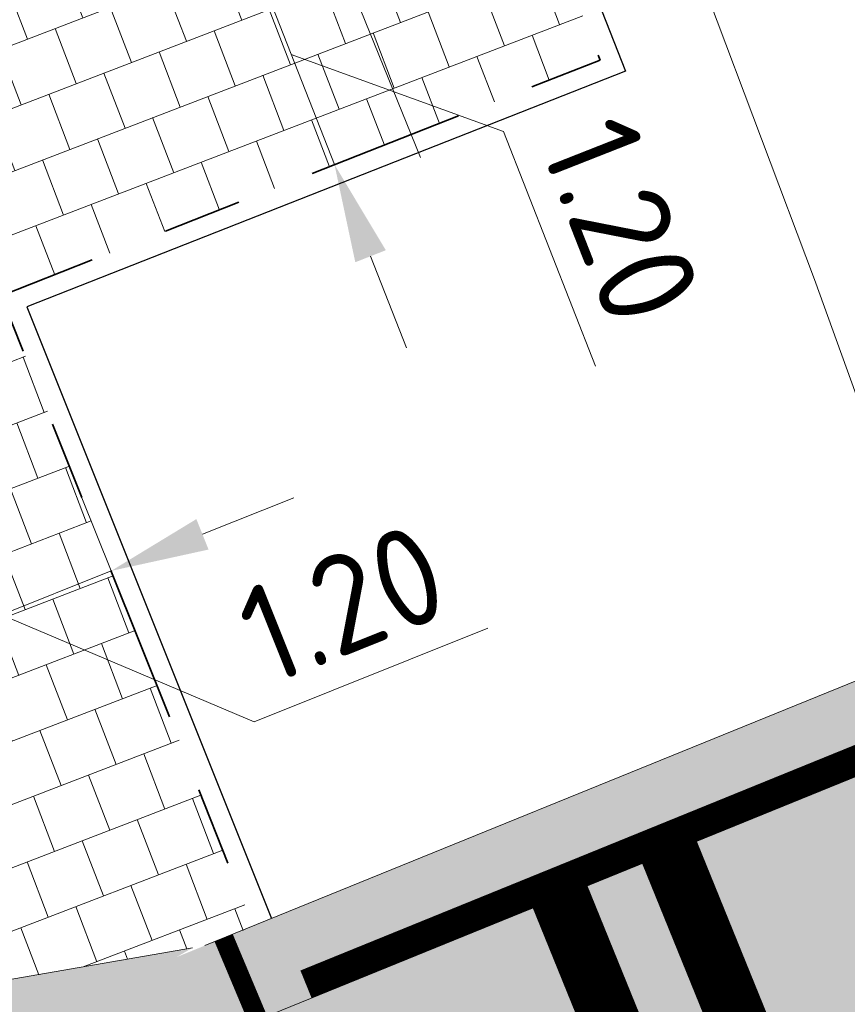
# Model space of a CAD drawing. Header units: metres. Extents: x 39929 to 50394, y 387420 to 399996.
# Tile 87 of 96: x 49111.85 to 49116.06, y 391678.71 to 391683.71. Entities that reach past the tile are written whole.
import ezdxf

# ---------------------------------------------------------------- set-up
doc = ezdxf.new("R2010")
doc.units = ezdxf.units.M
for name, pattern in [('VH-OPSLUITBAND-SO', [10, 4, -2, 2, -2]), ('VW-33_STREEP', [6, 3, -3]), ('VW-5050_STREEP', [1, 0.5, -0.5])]:
    doc.linetypes.add(name, pattern=pattern)
for name, color, linetype, lineweight in [('B-WE-VH-GESLOTENVERHARDING_ASFALT-G', 10, 'Continuous', 18), ('N-WE-VH-KANTOPSLUITING_OPSLUITBAND_100X200-G', 150, 'VH-OPSLUITBAND-SO', 35), ('N-WE-VH-KANTVERHARDING-SD', 7, 'Continuous', 25), ('N-WE-VH-OPENVERHARDING_TEGEL-A', 7, 'Continuous', 18), ('N-WE-VW-MARKERING_DWARS_OVERSTEEK_KANALISATIESTREEP50_010-G', 7, 'VW-5050_STREEP', 13), ('N-WE-VW-MARKERING_DWARS_STOPSTREEP_030-G', 7, 'Continuous', 25), ('N-WE-VW-MARKERING_LANGS_STREEP_33_015-G', 7, 'VW-33_STREEP', 35), ('Topo', 7, 'Continuous', 18), ('X-XX-AL-GRENS_WERK-G', 7, 'ZZ-WERKGRENS-SO', 18), ('X-XX-AL-TEKENBLAD_KADER_BLAD4-VIEWPORT-G', 1, 'Continuous', 18), ('X-XX-AL_500-M', 7, 'Continuous', 18)]:
    doc.layers.add(name, color=color, linetype=linetype, lineweight=lineweight)
doc.layers.add('N-WE-VH-VERHARDING_ASFALT-A', color=251, linetype='Continuous', lineweight=18, transparency=0.25)
doc.layers.add('X-XX-AL-HULPLIJN_GEEL-GD', color=2, linetype='Continuous', lineweight=18, plot=False)
doc.styles.add('NLCS-ISO-ANNOTATIVE-T25', font='NLCS-ISO.ttf', dxfattribs={"height": 2.5})
doc.linetypes.add('ZZ-WERKGRENS-SO', pattern='A,2,-3,[137,NLCS.SHX,S=0.05,R=0,X=-0.55,Y=-0.675],-3,2', length=10)
doc.dimstyles.new('NLCS-ANNOTATIVE-T25-PIJL_l2_h1', dxfattribs={"dimtxt": 2.5, "dimasz": 2.5, "dimexe": 2, "dimexo": 2, "dimgap": 0.7, "dimtad": 1, "dimzin": 0, "dimdsep": 46, "dimtxsty": 'NLCS-ISO-ANNOTATIVE-T25', "dimcen": 0, "dimdle": 2, "dimclrd": 256, "dimclre": 256, "dimclrt": 256, "dimadec": 1, "dimazin": 0, "dimtfac": 1, "dimtofl": 0, "dimtmove": 1, "dimatfit": 0, "dimfxl": 2, "dimfxlon": 1, "dimtfillclr": 256, "dimtolj": 1, "dimtzin": 0, "dimlwd": 18, "dimlwe": 18, "dimarcsym": 0})
picture_1 = doc.add_image_def('image1.tif', size_in_pixel=(8000, 10000))

# ---------------------------------------------------------------- blocks, each defined once
blk = doc.blocks.new('*D319')
at = {"layer": 'Defpoints', "color": 0, "transparency": 16777216}
for p in [(49127.38865326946, 391689.5822595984), (49129.17749122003, 391685.1879212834), (49115.29866445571, 391679.5381578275)]:
    blk.add_point(p, dxfattribs=at)
at = {"layer": 'X-XX-AL_500-M', "lineweight": 18, "transparency": 16777216}
for p, q in [((49127.76568838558, 391688.6560606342), (49127.01161815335, 391690.5084585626)), ((49114.66757521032, 391684.4037900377), (49126.23090456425, 391689.1109657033)), ((49113.88686162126, 391683.0062971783), (49113.13279138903, 391684.8586951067))]:
    blk.add_line(p, q, dxfattribs=at)
at = {"layer": 'X-XX-AL_500-M', "transparency": 16777216}
for points in [[(49126.15235558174, 391689.3039238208), (49126.30945354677, 391688.9180075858), (49127.38865326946, 391689.5822595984)], [(49114.58902622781, 391684.5967481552), (49114.74612419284, 391684.2108319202), (49113.50982650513, 391683.9324961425)]]:
    blk.add_solid(points, dxfattribs=at)
at = {"layer": 'X-XX-AL_500-M', "transparency": 16777216, "insert": (49120.08163064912, 391687.6604218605), "char_height": 1.25, "attachment_point": 5, "rotation": 22.15015140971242, "style": 'NLCS-ISO-ANNOTATIVE-T25'}
blk.add_mtext('\\A1;15.00', dxfattribs=at)
blk = doc.blocks.new('*D455')
at = {"layer": 'Defpoints', "color": 0, "transparency": 16777216}
for p in [(49113.00971209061, 391684.0866590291), (49113.44915748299, 391682.9700177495), (49113.44915748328, 391682.9700177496)]:
    blk.add_point(p, dxfattribs=at)
at = {"layer": 'X-XX-AL_500-M', "lineweight": 18, "transparency": 16777216}
for p, q in [((49112.82660984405, 391684.551926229), (49112.64350759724, 391685.0171934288)), ((49113.00971209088, 391684.0866590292), (49113.38192585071, 391684.2331408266)), ((49113.00971209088, 391684.0866590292), (49113.44915748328, 391682.9700177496)), ((49113.22943478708, 391683.5283383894), (49114.30727737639, 391683.1379291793)), ((49114.30727737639, 391683.1379291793), (49114.77601912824, 391681.9468451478)), ((49113.44915748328, 391682.9700177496), (49113.82137124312, 391683.116499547)), ((49113.63225973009, 391682.5047505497), (49113.8153619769, 391682.0394833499))]:
    blk.add_line(p, q, dxfattribs=at)
at = {"layer": 'X-XX-AL_500-M', "transparency": 16777216}
for points in [[(49112.90415437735, 391684.5824432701), (49112.74906531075, 391684.5214091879), (49113.00971209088, 391684.0866590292)], [(49113.70980426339, 391682.5352675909), (49113.55471519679, 391682.4742335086), (49113.44915748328, 391682.9700177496)]]:
    blk.add_solid(points, dxfattribs=at)
at = {"layer": 'X-XX-AL_500-M', "transparency": 16777216, "insert": (49114.90455666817, 391682.685206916), "char_height": 0.5, "attachment_point": 5, "rotation": 291.48172811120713, "style": 'NLCS-ISO-ANNOTATIVE-T25'}
blk.add_mtext('\\A1;1.20', dxfattribs=at)
blk = doc.blocks.new('*D466')
at = {"layer": 'Defpoints', "color": 0, "transparency": 16777216}
for p in [(49112.31394166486, 391680.9068770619), (49112.31394166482, 391680.906877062), (49111.19983441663, 391680.4610463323)]:
    blk.add_point(p, dxfattribs=at)
at = {"layer": 'X-XX-AL_500-M', "lineweight": 18, "transparency": 16777216}
for p, q in [((49112.31394166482, 391680.906877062), (49112.16533142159, 391681.2782461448)), ((49112.77815301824, 391681.092639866), (49113.24236437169, 391681.27840267)), ((49111.19983441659, 391680.4610463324), (49112.31394166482, 391680.906877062)), ((49111.19983441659, 391680.4610463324), (49111.05122417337, 391680.8324154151)), ((49111.75688804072, 391680.6839616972), (49113.04064031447, 391680.1403287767)), ((49113.04064031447, 391680.1403287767), (49114.22902137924, 391680.6158815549)), ((49110.73562306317, 391680.2752835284), (49110.27141170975, 391680.0895207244))]:
    blk.add_line(p, q, dxfattribs=at)
at = {"layer": 'X-XX-AL_500-M', "transparency": 16777216}
for points in [[(49112.7471925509, 391681.1700084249), (49112.80911348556, 391681.0152713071), (49112.31394166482, 391680.906877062)], [(49110.70466259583, 391680.3526520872), (49110.76658353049, 391680.1979149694), (49111.19983441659, 391680.4610463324)]]:
    blk.add_solid(points, dxfattribs=at)
at = {"layer": 'X-XX-AL_500-M', "transparency": 16777216, "insert": (49113.48993585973, 391680.7401900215), "char_height": 0.5, "attachment_point": 5, "rotation": 21.80973628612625, "style": 'NLCS-ISO-ANNOTATIVE-T25'}
blk.add_mtext('\\A1;1.20', dxfattribs=at)

msp = doc.modelspace()

# ---------------------------------------------------------------- hatches: boundary and pattern name
at = {"layer": 'N-WE-VH-OPENVERHARDING_TEGEL-A', "true_color": 0xffffff}
h = msp.add_hatch(dxfattribs=at)
h.set_pattern_fill('AVH-TEGEL_300X300_HALFST', angle=111, style=0, pattern_type=2)
h.set_pattern_definition([(111, (49110.42392703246, 391682.4019247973), (-0.2475474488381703, 0.2263189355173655), [0.3, -0.3]), (201, (49110.42392703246, 391682.4019247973), (0.1075103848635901, -0.2800741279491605), [])])
edge = h.paths.add_edge_path()
edge.add_line((49103.22862879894, 391702.3296771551), (49102.91255081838, 391701.9740167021))
edge.add_arc((49104.34483008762, 391700.6953548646), 1.919999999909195, 138.243238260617, 202.0587737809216)
edge.add_line((49102.5653758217, 391699.9742844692), (49105.50324009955, 391692.7242362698))
edge.add_line((49105.50324009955, 391692.7242362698), (49107.05745089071, 391688.7997040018))
edge.add_line((49107.05745089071, 391688.7997040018), (49109.6614250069, 391682.0977016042))
edge.add_line((49109.6614250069, 391682.0977016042), (49110.42392683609, 391682.4019252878))
edge.add_line((49110.42392683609, 391682.4019252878), (49111.81429944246, 391678.9289512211))
edge.add_line((49111.81429944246, 391678.9289512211), (49111.84392692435, 391678.8386061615))
edge.add_line((49111.84392692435, 391678.8386061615), (49112.79082911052, 391679.0035342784))
edge.add_line((49112.79082911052, 391679.0035342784), (49113.03695719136, 391679.1020270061))
edge.add_line((49113.03695719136, 391679.1020270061), (49111.75609714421, 391682.3028280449))
edge.add_line((49111.75609714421, 391682.3028280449), (49114.7994095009, 391683.5004996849))
edge.add_line((49114.7994095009, 391683.5004996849), (49112.80212866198, 391688.57563819))
edge.add_line((49112.80212866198, 391688.57563819), (49109.28991154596, 391687.1943318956))
edge.add_line((49109.28991154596, 391687.1943318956), (49103.22862879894, 391702.3296771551))
at = {"layer": 'N-WE-VH-VERHARDING_ASFALT-A', "transparency": 33554508}
h = msp.add_hatch(color=256, dxfattribs=at)
h.dxf.hatch_style = 1
edge = h.paths.add_edge_path(flags=16)
edge.add_line((49093.09134716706, 391670.6922210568), (49091.47232629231, 391674.0087480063))
edge.add_line((49091.47232629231, 391674.0087480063), (49093.76285186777, 391675.0104927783))
edge.add_line((49093.76285186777, 391675.0104927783), (49093.91219121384, 391674.6690229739))
edge.add_line((49093.91219121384, 391674.6690229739), (49094.89951232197, 391671.5449081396))
edge.add_arc((49093.98254990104, 391671.1458769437), 1.000022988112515, -153.0221855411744, 23.51705465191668, ccw=False)
edge = h.paths.add_edge_path(flags=16)
edge.add_line((49111.02041476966, 391666.817563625), (49112.77549576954, 391667.5328518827))
edge.add_line((49112.77549576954, 391667.5328518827), (49113.55123081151, 391665.6876995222))
edge.add_line((49113.55123081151, 391665.6876995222), (49111.77792458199, 391664.9665702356))
edge.add_arc((49111.39988005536, 391665.8923576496), 1.000000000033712, 112.3005651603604, 292.2126086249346, ccw=False)
edge = h.paths.add_edge_path(flags=16)
edge.add_line((49092.56075814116, 391677.7591234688), (49090.27023256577, 391676.7573786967))
edge.add_line((49090.27023256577, 391676.7573786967), (49090.12197433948, 391677.0963764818))
edge.add_arc((49112.42467565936, 391681.8925196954), 22.81257275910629, 186.5608314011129, 192.136488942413, ccw=False)
edge.add_arc((49100.83540349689, 391680.5466793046), 11.14543184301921, 172.5144302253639, 186.4947256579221, ccw=False)
edge.add_arc((49090.31161775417, 391681.9392722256), 0.5299999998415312, 94.90467669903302, 173.5655950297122, ccw=False)
edge.add_line((49090.26630368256, 391682.4673315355), (49090.60889672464, 391682.4967302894))
edge.add_arc((49090.65421079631, 391681.9686709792), 0.5300000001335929, 16.692782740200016, 94.90467670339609, ccw=False)
edge.add_arc((49253.1503804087, 391730.2749077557), 168.9943291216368, 196.5555293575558, 197.9838400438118)
edge.add_line((49092.4124999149, 391678.0981212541), (49092.56075814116, 391677.7591234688))
h.paths.add_polyline_path([(49129.43756416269, 391672.1511516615), (49142.362, 391677.956), (49152.59050000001, 391682.525), (49162.819, 391687.094), (49177.257, 391693.575), (49177.292, 391693.592), (49170.038, 391690.3345), (49162.819, 391687.094), (49152.59050000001, 391682.525), (49142.362, 391677.956), (49129.43756416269, 391672.1511516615), (49123.30195669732, 391669.6573770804), (49117.70787462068, 391667.3830094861), (49123.30195669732, 391669.6573770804)], flags=0)
edge = h.paths.add_edge_path(flags=16)
edge.add_line((49176.3690000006, 391695.6779999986), (49169.063, 391691.991))
edge.add_line((49169.063, 391691.991), (49157.97676718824, 391685.9613799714))
edge.add_line((49157.97676718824, 391685.9613799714), (49145.384, 391680.898))
edge.add_line((49145.384, 391680.898), (49132.89157030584, 391675.738262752))
edge.add_line((49132.89157030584, 391675.738262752), (49128.72664061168, 391674.0180255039))
edge.add_line((49128.72664061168, 391674.0180255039), (49128.56390743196, 391673.950932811))
edge.add_line((49128.56390743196, 391673.950932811), (49116.95943626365, 391669.2348671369))
edge.add_line((49116.95943626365, 391669.2348671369), (49117.70787462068, 391667.3830094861))
edge.add_line((49117.70787462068, 391667.3830094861), (49123.30195669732, 391669.6573770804))
edge.add_line((49123.30195669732, 391669.6573770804), (49129.43756416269, 391672.1511516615))
edge.add_line((49129.43756416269, 391672.1511516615), (49135.8985, 391675.053))
edge.add_line((49135.8985, 391675.053), (49142.362, 391677.956))
edge.add_line((49142.362, 391677.956), (49152.59050000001, 391682.525))
edge.add_line((49152.59050000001, 391682.525), (49162.819, 391687.094))
edge.add_line((49162.819, 391687.094), (49170.038, 391690.3345))
edge.add_line((49170.038, 391690.3345), (49177.292, 391693.592))
edge.add_line((49177.292, 391693.592), (49177.3487019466, 391693.6186630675))
edge.add_line((49177.3487019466, 391693.6186630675), (49187.06922782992, 391698.2470051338))
edge.add_line((49187.06922782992, 391698.2470051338), (49196.02824515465, 391702.5143210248))
edge.add_arc((49195.80033172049, 391702.9928139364), 0.529999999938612, 295.469168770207, 383.6903902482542)
edge.add_line((49196.28566861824, 391703.2057648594), (49196.12207442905, 391703.5786127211))
edge.add_arc((49195.63673753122, 391703.3656617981), 0.5300000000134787, 23.69039024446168, 111.9116116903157)
edge.add_line((49195.43895435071, 391703.8573749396), (49181.0210000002, 391698.0580000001))
edge.add_line((49181.0210000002, 391698.0580000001), (49176.3690000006, 391695.6779999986))
edge = h.paths.add_edge_path(flags=16)
edge.add_line((49102.81282452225, 391652.0746245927), (49104.46222710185, 391649.2989834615))
edge.add_arc((49104.00660252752, 391649.0282321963), 0.5300000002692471, -56.12687225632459, 30.720560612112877, ccw=False)
edge.add_line((49104.30200108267, 391648.5881870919), (49102.94435879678, 391647.6768133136))
edge.add_arc((49102.64896024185, 391648.1168584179), 0.5300000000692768, 189.860743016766, 303.8731277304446, ccw=False)
edge.add_line((49102.1267899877, 391648.0260937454), (49101.50698781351, 391651.5918231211))
edge.add_arc((49102.02915806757, 391651.6825877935), 0.5299999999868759, 110.29065181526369, 189.8607430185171, ccw=False)
edge.add_line((49101.84536327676, 391652.1796989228), (49102.17340515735, 391652.3009844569))
edge.add_arc((49102.35719994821, 391651.8038733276), 0.5300000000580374, 30.720560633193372, 110.29065181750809, ccw=False)
edge = h.paths.add_edge_path(flags=16)
edge.add_line((49084.81411249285, 391656.4941874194), (49083.50307978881, 391655.9672717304))
edge.add_line((49083.50307978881, 391655.9672717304), (49082.75724566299, 391657.8230010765))
edge.add_line((49082.75724566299, 391657.8230010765), (49084.06827837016, 391658.3499167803))
edge.add_arc((49084.44119543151, 391657.4220520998), 0.9999999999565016, -68.10436711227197, 111.89563288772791, ccw=False)
edge = h.paths.add_edge_path(flags=16)
edge.add_line((49105.78353832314, 391645.8848116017), (49108.08722941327, 391638.8248339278))
edge.add_arc((49107.58337467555, 391638.6604246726), 0.5299999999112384, -66.57183898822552, 18.07165398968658, ccw=False)
edge.add_line((49107.79410210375, 391638.1741182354), (49107.44034366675, 391638.0208268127))
edge.add_arc((49107.2296162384, 391638.5071332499), 0.5299999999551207, 207.8580555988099, 293.42816102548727, ccw=False)
edge.add_line((49106.76103902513, 391638.2594734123), (49103.44028269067, 391644.542408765))
edge.add_arc((49103.90679676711, 391644.7939333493), 0.5299999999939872, 123.8731277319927, 208.331661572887, ccw=False)
edge.add_line((49103.6113982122, 391645.2339784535), (49104.98560065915, 391646.1564689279))
edge.add_arc((49105.28099921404, 391645.7164238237), 0.5299999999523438, 18.524660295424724, 123.8731277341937, ccw=False)
h.paths.add_polyline_path([(49080.58604266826, 391656.9503753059), (49081.33187678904, 391655.0946459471), (49080.49679858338, 391654.759020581), (49079.75096445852, 391656.6147499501)], flags=16)
h.paths.add_polyline_path([(49078.63752684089, 391656.1672494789), (49079.38336096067, 391654.3115201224), (49066.72039890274, 391649.2221631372), (49066.657, 391649.331), (49048.15, 391641.754), (49032.888, 391635.325), (49012.421, 391625.468), (49005.288, 391622.884), (49004.68, 391624.58), (49004.33550816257, 391625.7832759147), (49015.266, 391630.358), (49026.617, 391634.91), (49038.106, 391639.599), (49050.272, 391644.615), (49065.98302188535, 391651.0602915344), (49065.97576727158, 391651.0783757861)], flags=16)
edge = h.paths.add_edge_path(flags=16)
edge.add_line((49004.13458799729, 391625.6991850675), (49005.07899029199, 391622.8153345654))
edge.add_line((49005.07899029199, 391622.8153345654), (48997.40611121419, 391620.2946400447))
edge.add_line((48997.40611121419, 391620.2946400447), (48987.3843350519, 391617.5067970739))
edge.add_arc((48987.24229384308, 391618.0174087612), 0.5300000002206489, 198.6382650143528, 285.5454254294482, ccw=False)
edge.add_line((48986.74008959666, 391617.8480248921), (48986.61275584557, 391618.2255552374))
edge.add_arc((48987.1149600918, 391618.3949391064), 0.5299999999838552, 111.5782285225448, 198.6382650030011, ccw=False)
edge.add_line((48986.92004134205, 391618.8877947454), (49004.13458799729, 391625.6991850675))
h.paths.add_polyline_path([(49115.00577685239, 391668.4475112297), (49115.84737545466, 391668.7839409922), (49116.59320957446, 391666.9282116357), (49115.75813139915, 391666.592586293)], flags=16)
edge = h.paths.add_edge_path()
edge.add_line((49140.98, 391672.201), (49159.24291366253, 391680.4291471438))
edge.add_line((49159.24291366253, 391680.4291471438), (49166.59482732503, 391683.8302942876))
edge.add_arc((49105.10274285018, 391820.6466804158), 149.9999998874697, 294.2015199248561, 295.1555681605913)
edge.add_arc((50994.34077186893, 387797.7167124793), 4294.455631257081, 114.6913055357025, 115.1555681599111, ccw=False)
edge.add_line((49200.42123265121, 391699.5370383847), (49223.59073551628, 391710.1064524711))
edge.add_line((49223.59073551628, 391710.1064524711), (49246.82250807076, 391720.5382845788))
edge.add_line((49246.82250807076, 391720.5382845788), (49254.53760231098, 391723.7209950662))
edge.add_line((49254.53760231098, 391723.7209950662), (49251.60784800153, 391730.5094467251))
edge.add_line((49251.60784800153, 391730.5094467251), (49224.45925, 391720.20025))
edge.add_line((49224.45925, 391720.20025), (49196.07518949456, 391708.987753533))
edge.add_line((49196.07518949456, 391708.987753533), (49192.31719802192, 391707.4165083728))
edge.add_line((49192.31719802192, 391707.4165083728), (49154.86028015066, 391696.1720432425))
edge.add_line((49154.86028015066, 391696.1720432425), (49125.52143601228, 391684.1796306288))
edge.add_line((49125.52143601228, 391684.1796306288), (49112.64666212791, 391678.9458400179))
edge.add_line((49112.64666212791, 391678.9458400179), (49112.72667504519, 391678.9924198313))
edge.add_line((49112.72667504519, 391678.9924198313), (49111.03663551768, 391678.6992500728))
edge.add_line((49111.03663551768, 391678.6992500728), (49107.746, 391678.354))
edge.add_line((49107.746, 391678.354), (49105.953, 391678.319))
edge.add_line((49105.953, 391678.319), (49104.81599999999, 391678.6930000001))
edge.add_line((49104.81599999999, 391678.6930000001), (49103.894, 391679.295))
edge.add_line((49103.894, 391679.295), (49103.225, 391679.18))
edge.add_line((49103.225, 391679.18), (49100.16, 391681.611))
edge.add_line((49100.16, 391681.611), (49098.424, 391684.931))
edge.add_line((49098.424, 391684.931), (49098.008, 391685.925))
edge.add_line((49098.008, 391685.925), (49097.525, 391687.921))
edge.add_line((49097.525, 391687.921), (49097.28, 391690.355))
edge.add_line((49097.28, 391690.355), (49097.313, 391692.637))
edge.add_line((49097.313, 391692.637), (49097.968, 391695.706))
edge.add_line((49097.968, 391695.706), (49098.602, 391697.048))
edge.add_line((49098.602, 391697.048), (49099.21437354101, 391697.9415826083))
edge.add_line((49099.21437354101, 391697.9415826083), (49099.648, 391698.439))
edge.add_line((49099.648, 391698.439), (49103.41364659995, 391702.6570484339))
edge.add_line((49103.41364659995, 391702.6570484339), (49104.114, 391703.503))
edge.add_line((49104.114, 391703.503), (49100.52325564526, 391708.1105520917))
edge.add_line((49100.52325564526, 391708.1105520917), (49094.4008480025, 391703.1982630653))
edge.add_line((49094.4008480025, 391703.1982630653), (49092.42308900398, 391701.7853827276))
edge.add_line((49092.42308900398, 391701.7853827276), (49090.493, 391700.672))
edge.add_line((49090.493, 391700.672), (49089.243, 391700.144))
edge.add_line((49089.243, 391700.144), (49087.579, 391699.604))
edge.add_line((49087.579, 391699.604), (49086.194, 391699.327))
edge.add_line((49086.194, 391699.327), (49085.049, 391699.243))
edge.add_line((49085.049, 391699.243), (49083.904, 391699.159))
edge.add_line((49083.904, 391699.159), (49082.846, 391699.164))
edge.add_line((49082.846, 391699.164), (49081.889, 391699.303))
edge.add_line((49081.889, 391699.303), (49079.933, 391699.769))
edge.add_line((49079.933, 391699.769), (49077.574, 391696.042))
edge.add_line((49077.574, 391696.042), (49078.224, 391695.547))
edge.add_line((49078.224, 391695.547), (49078.8175, 391694.826))
edge.add_line((49078.8175, 391694.826), (49079.411, 391694.105))
edge.add_line((49079.411, 391694.105), (49079.961, 391693.173))
edge.add_line((49079.961, 391693.173), (49080.489, 391691.798))
edge.add_line((49080.489, 391691.798), (49080.69, 391690.556))
edge.add_line((49080.69, 391690.556), (49080.90100950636, 391688.1808943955))
edge.add_line((49080.90100950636, 391688.1808943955), (49080.8765, 391686.323))
edge.add_line((49080.8765, 391686.323), (49080.775, 391684.245))
edge.add_line((49080.775, 391684.245), (49080.62, 391682.91))
edge.add_line((49080.62, 391682.91), (49079.952, 391680.176))
edge.add_line((49079.952, 391680.176), (49082.416, 391679.529))
edge.add_line((49082.416, 391679.529), (49083.498, 391679.539))
edge.add_line((49083.498, 391679.539), (49083.846, 391677.631))
edge.add_line((49083.846, 391677.631), (49084.082, 391674.051))
edge.add_line((49084.082, 391674.051), (49084.053, 391670.611))
edge.add_line((49084.053, 391670.611), (49084.017, 391669.89))
edge.add_line((49084.017, 391669.89), (49083.62928734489, 391668.5730030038))
edge.add_line((49083.62928734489, 391668.5730030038), (49083.081, 391667.563))
edge.add_line((49083.081, 391667.563), (49082.544, 391666.81))
edge.add_line((49082.544, 391666.81), (49082.009, 391666.182))
edge.add_line((49082.009, 391666.182), (49081.292, 391665.488))
edge.add_line((49081.292, 391665.488), (49079.871, 391664.491))
edge.add_line((49079.871, 391664.491), (49077.77715639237, 391663.5688321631))
edge.add_line((49077.77715639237, 391663.5688321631), (49077.07570994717, 391663.2711205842))
edge.add_line((49077.07570994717, 391663.2711205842), (49057.12228903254, 391655.1351642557))
edge.add_line((49057.12228903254, 391655.1351642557), (49051.132, 391652.513))
edge.add_line((49051.132, 391652.513), (49041.363, 391645.925))
edge.add_line((49041.363, 391645.925), (49037.25, 391644.1245))
edge.add_line((49037.25, 391644.1245), (49028.756, 391640.5685000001))
edge.add_line((49028.756, 391640.5685000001), (49016.704, 391635.627))
edge.add_line((49016.704, 391635.627), (49005.658, 391631.191))
edge.add_line((49005.658, 391631.191), (48997.34632720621, 391627.8791990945))
edge.add_line((48997.34632720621, 391627.8791990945), (48987.226, 391623.897))
edge.add_line((48987.226, 391623.897), (48977.103, 391619.973))
edge.add_line((48977.103, 391619.973), (48970.82762979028, 391617.8117462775))
edge.add_line((48970.82762979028, 391617.8117462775), (48962.962, 391615.081))
edge.add_line((48962.962, 391615.081), (48951.262, 391611.356))
edge.add_line((48951.262, 391611.356), (48942.617, 391608.597))
edge.add_line((48942.617, 391608.597), (48937.094, 391607.089))
edge.add_line((48937.094, 391607.089), (48933.18163374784, 391606.174796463))
edge.add_line((48933.18163374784, 391606.174796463), (48902.54292098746, 391598.5967962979))
edge.add_line((48902.54292098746, 391598.5967962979), (48904.34653898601, 391591.3408313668))
edge.add_line((48904.34653898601, 391591.3408313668), (48909.779, 391592.691))
edge.add_line((48909.779, 391592.691), (48915.481, 391594.1575))
edge.add_line((48915.481, 391594.1575), (48921.183, 391595.624))
edge.add_line((48921.183, 391595.624), (48929.796, 391597.807))
edge.add_line((48929.796, 391597.807), (48937.765, 391599.733))
edge.add_line((48937.765, 391599.733), (48943.738, 391601.216))
edge.add_line((48943.738, 391601.216), (48949.711, 391602.699))
edge.add_line((48949.711, 391602.699), (48957.891, 391604.7865))
edge.add_line((48957.891, 391604.7865), (48966.071, 391606.874))
edge.add_line((48966.071, 391606.874), (48977.577, 391609.991))
edge.add_line((48977.577, 391609.991), (48990.188, 391613.548))
edge.add_line((48990.188, 391613.548), (48995.094, 391614.985))
edge.add_line((48995.094, 391614.985), (49001.813, 391616.949))
edge.add_line((49001.813, 391616.949), (49006.974, 391618.44))
edge.add_line((49006.974, 391618.44), (49012.8115, 391619.9615))
edge.add_line((49012.8115, 391619.9615), (49022.7195, 391622.515))
edge.add_line((49022.7195, 391622.515), (49032.081, 391624.888))
edge.add_line((49032.081, 391624.888), (49041.624, 391627.148))
edge.add_line((49041.624, 391627.148), (49046.461, 391628.246))
edge.add_line((49046.461, 391628.246), (49051.298, 391629.344))
edge.add_line((49051.298, 391629.344), (49059.15172424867, 391631.2818946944))
edge.add_line((49059.15172424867, 391631.2818946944), (49064.984, 391632.721))
edge.add_line((49064.984, 391632.721), (49065.117, 391632.506))
edge.add_line((49065.117, 391632.506), (49066.6035, 391632.9865))
edge.add_line((49066.6035, 391632.9865), (49065.247, 391636.082))
edge.add_line((49065.247, 391636.082), (49065.0355108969, 391636.5043725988))
edge.add_arc((49065.96337556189, 391636.8772896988), 1.000000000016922, 112.01535483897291, 201.8956352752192, ccw=False)
edge.add_line((49065.58852050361, 391637.8043731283), (49083.16931292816, 391644.8915941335))
edge.add_line((49083.16931292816, 391644.8915941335), (49084.29013491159, 391645.3207213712))
edge.add_line((49084.29013491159, 391645.3207213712), (49084.63344484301, 391645.4587006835))
edge.add_arc((49084.83109088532, 391644.9669324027), 0.530000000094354, 21.89563287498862, 111.8956328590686, ccw=False)
edge.add_line((49085.32285916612, 391645.1645784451), (49085.74253022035, 391644.1399324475))
edge.add_line((49085.74253022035, 391644.1399324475), (49086.87738071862, 391640.8712386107))
edge.add_line((49086.87738071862, 391640.8712386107), (49086.53362632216, 391640.730952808))
edge.add_arc((49086.73127236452, 391640.2391845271), 0.5300000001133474, 21.895632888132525, 111.8956328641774, ccw=False)
edge.add_line((49087.22304064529, 391640.4368305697), (49087.75999160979, 391639.1006855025))
edge.add_arc((49087.26822332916, 391638.90303946), 0.5299999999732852, -68.10436711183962, 21.895632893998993, ccw=False)
edge.add_line((49087.46586937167, 391638.4112711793), (49091.921, 391640.519))
edge.add_line((49091.921, 391640.519), (49090.538, 391640.772))
edge.add_line((49090.538, 391640.772), (49089.18, 391642.148))
edge.add_line((49089.18, 391642.148), (49089.30671815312, 391642.7582452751))
edge.add_line((49089.30671815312, 391642.7582452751), (49093.113, 391645.034))
edge.add_line((49093.113, 391645.034), (49095.271, 391644.561))
edge.add_line((49095.271, 391644.561), (49096.787, 391643.666))
edge.add_line((49096.787, 391643.666), (49097.323, 391644.013))
edge.add_line((49097.323, 391644.013), (49099.242, 391642.149))
edge.add_line((49099.242, 391642.149), (49100.683, 391639.988))
edge.add_line((49100.683, 391639.988), (49102.38412834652, 391637.1009659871))
edge.add_line((49102.38412834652, 391637.1009659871), (49103.55251530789, 391634.6273828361))
edge.add_line((49103.55251530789, 391634.6273828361), (49104.31228325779, 391632.7766190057))
edge.add_line((49104.31228325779, 391632.7766190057), (49104.67285867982, 391631.1964896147))
edge.add_line((49104.67285867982, 391631.1964896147), (49105.10132466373, 391629.3166879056))
edge.add_line((49105.10132466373, 391629.3166879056), (49105.19866263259, 391626.9789418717))
edge.add_line((49105.19866263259, 391626.9789418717), (49105.20832933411, 391624.9332547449))
edge.add_line((49105.20832933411, 391624.9332547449), (49104.95523073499, 391623.404445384))
edge.add_line((49104.95523073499, 391623.404445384), (49104.4483460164, 391621.3472676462))
edge.add_line((49104.4483460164, 391621.3472676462), (49103.9809067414, 391620.4309501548))
edge.add_line((49103.9809067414, 391620.4309501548), (49102.91099257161, 391618.7487094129))
edge.add_line((49102.91099257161, 391618.7487094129), (49102.476, 391617.911))
edge.add_line((49102.476, 391617.911), (49102.39798623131, 391617.2381473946))
edge.add_line((49102.39798623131, 391617.2381473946), (49101.94363372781, 391616.6063138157))
edge.add_line((49101.94363372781, 391616.6063138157), (49101.01016552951, 391615.4635646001))
edge.add_line((49101.01016552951, 391615.4635646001), (49098.65203439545, 391612.9245585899))
edge.add_line((49098.65203439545, 391612.9245585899), (49096.29390326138, 391610.3855525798))
edge.add_line((49096.29390326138, 391610.3855525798), (49093.93577212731, 391607.8465465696))
edge.add_line((49093.93577212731, 391607.8465465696), (49091.57764099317, 391605.3075405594))
edge.add_line((49091.57764099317, 391605.3075405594), (49088.931, 391602.802))
edge.add_line((49088.931, 391602.802), (49092.056, 391599.424))
edge.add_line((49092.056, 391599.424), (49093.89109029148, 391601.3485756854))
edge.add_line((49093.89109029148, 391601.3485756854), (49096.39079824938, 391601.3777428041))
edge.add_line((49096.39079824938, 391601.3777428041), (49100.86628225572, 391605.3666414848))
edge.add_line((49100.86628225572, 391605.3666414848), (49108.85665183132, 391613.2673530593))
edge.add_arc((49085.82488648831, 391632.0209137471), 29.7011490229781, 320.8458774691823, 373.2076492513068)
edge.add_line((49114.74039284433, 391638.8070573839), (49113.67701425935, 391644.0872634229))
edge.add_line((49113.67701425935, 391644.0872634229), (49112.642, 391649.6695))
edge.add_line((49112.642, 391649.6695), (49112.284, 391651.249))
edge.add_line((49112.284, 391651.249), (49112.51823797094, 391656.0566928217))
edge.add_line((49112.51823797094, 391656.0566928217), (49112.945, 391657.5140000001))
edge.add_line((49112.945, 391657.5140000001), (49113.724, 391658.7550000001))
edge.add_line((49113.724, 391658.7550000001), (49114.3, 391659.488))
edge.add_line((49114.3, 391659.488), (49115.53399999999, 391660.576))
edge.add_line((49115.53399999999, 391660.576), (49115.79599999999, 391660.74))
edge.add_line((49115.79599999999, 391660.74), (49117.75632919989, 391662.1963253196))
edge.add_line((49117.75632919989, 391662.1963253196), (49119.45831066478, 391662.9319879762))
edge.add_line((49119.45831066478, 391662.9319879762), (49121.857, 391663.775))
edge.add_line((49121.857, 391663.775), (49126.81, 391665.9605))
edge.add_line((49126.81, 391665.9605), (49140.98, 391672.201))
at = {"layer": 'X-XX-AL-TEKENBLAD_KADER_BLAD4-VIEWPORT-G'}
h = msp.add_hatch(dxfattribs=at)
h.set_pattern_fill('ANSI31', color=256, scale=10)
h.set_pattern_definition([(45, (0, 0), (-22.45064030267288, 22.45064030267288), [])])
h.paths.add_polyline_path([(48854.833, 391541.357), (49369.956, 391541.357), (49369.956, 391845.8535), (48854.833, 391845.8535)])

# ---------------------------------------------------------------- linework, layer by layer
at = {"layer": 'B-WE-VH-GESLOTENVERHARDING_ASFALT-G', "flags": 128}
for points in [[(49112.78985197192, 391679.0040488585), (49125.52143601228, 391684.1796306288), (49154.86028015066, 391696.1720432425), (49192.31719802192, 391707.4165083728), (49196.07518949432, 391708.9877535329)], [(49094.4008480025, 391703.1982630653), (49100.52325564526, 391708.1105520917), (49104.114, 391703.503), (49103.41364659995, 391702.6570484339), (49099.648, 391698.439), (49099.21437354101, 391697.9415826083), (49098.602, 391697.048), (49097.968, 391695.706), (49097.313, 391692.637), (49097.28, 391690.355), (49097.525, 391687.921), (49098.008, 391685.925), (49098.424, 391684.931), (49100.16, 391681.611), (49103.225, 391679.18), (49103.894, 391679.295), (49104.83760974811, 391678.6784337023), (49105.953, 391678.319), (49107.746, 391678.354), (49111.03663551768, 391678.6992500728), (49112.72667504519, 391678.9924198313), (49112.72667504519, 391678.9924198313)]]:
    msp.add_lwpolyline(points, dxfattribs=at)
at = {"layer": 'N-WE-VH-KANTOPSLUITING_OPSLUITBAND_100X200-G', "ltscale": 0.2, "flags": 128}
msp.add_lwpolyline([(49109.28991154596, 391687.1943318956), (49112.80115152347, 391688.5761527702), (49114.79843236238, 391683.5010142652), (49111.75512000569, 391682.3033426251), (49113.03544242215, 391679.1038850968)], dxfattribs=at)
at = {"layer": 'N-WE-VH-KANTVERHARDING-SD', "flags": 128}
for points in [[(49103.30284163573, 391702.412805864), (49106.98752218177, 391693.31976785), (49108.54594879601, 391689.3845902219), (49109.34673999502, 391687.3241614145), (49112.85758451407, 391688.7058266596), (49114.9281062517, 391683.4445812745), (49111.885115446, 391682.2476513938)], [(49111.885115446, 391682.2476513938), (49113.12828469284, 391679.1410376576)]]:
    msp.add_lwpolyline(points, dxfattribs=at)
at = {"layer": 'N-WE-VW-MARKERING_DWARS_OVERSTEEK_KANALISATIESTREEP50_010-G', "const_width": 0.1, "flags": 128}
msp.add_lwpolyline([(49117.00217976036, 391669.2522416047), (49112.88592598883, 391679.0431044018)], dxfattribs=at)
at = {"layer": 'N-WE-VW-MARKERING_DWARS_STOPSTREEP_030-G', "const_width": 0.3, "flags": 128}
for points in [[(49115.15101149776, 391679.4781346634), (49118.81181645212, 391670.4727999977)], [(49114.59517745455, 391679.2521797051), (49118.2559824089, 391670.2468450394)]]:
    msp.add_lwpolyline(points, dxfattribs=at)
at = {"layer": 'N-WE-VW-MARKERING_LANGS_STREEP_33_015-G', "const_width": 0.15, "flags": 128}
msp.add_lwpolyline([(49113.30403231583, 391678.8082698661), (49125.66299014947, 391683.8323734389), (49154.98542464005, 391695.8180785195), (49195.4599127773, 391707.9684100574), (49196.36656426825, 391708.3180582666), (49208.19240751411, 391713.2561420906, -0.007068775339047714), (49221.31333120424, 391718.5184351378), (49235.48022397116, 391723.9690240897), (49252.24324588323, 391730.2824713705)], format="xyb", dxfattribs=at)
at = {"layer": 'X-XX-AL-GRENS_WERK-G', "ltscale": 0.5, "flags": 128}
msp.add_lwpolyline([(48919.77389877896, 391603.5003030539), (48940.82917657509, 391608.7868358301), (48963.19568243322, 391616.078825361), (48995.1966994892, 391628.0438436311), (49016.45438758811, 391636.4107917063), (49014.42537732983, 391643.4133770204), (49027.88266925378, 391646.6143490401), (49037.48611461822, 391649.7921491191), (49044.791119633, 391652.3698739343), (49054.29389823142, 391658.9117400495), (49059.95168818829, 391662.2293724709), (49069.61461415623, 391666.1248469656), (49073.65553952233, 391669.1681503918), (49077.47460665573, 391674.1510425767), (49079.80747926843, 391682.0433834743), (49080.15119173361, 391688.8781534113), (49079.50195473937, 391692.6391864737), (49076.0838924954, 391696.1520305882), (49079.19691413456, 391701.0618245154), (49081.7174967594, 391700.0499762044), (49087.04508204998, 391700.1645244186), (49091.81891070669, 391701.9018539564), (49101.38969118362, 391709.6385970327), (49105.85799531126, 391703.758404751), (49104.23489230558, 391702.4601755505), (49109.65795795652, 391688.1224320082), (49113.22878246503, 391689.4397468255), (49115.8880619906, 391682.3871937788), (49116.3544387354, 391681.0925332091), (49130.9814387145, 391687.0872737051), (49145.07376550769, 391693.2347474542), (49155.05435619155, 391697.000439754), (49192.27983007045, 391708.0593709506), (49219.17294240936, 391719.0039610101), (49237.72681943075, 391725.9608029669), (49253.19400660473, 391732.3182875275), (49256.72664317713, 391723.459814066), (49245.44432779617, 391718.7773633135), (49198.18634657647, 391697.0027314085), (49180.64848957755, 391689.2448250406), (49152.79785945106, 391676.3319039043), (49126.14964434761, 391664.793961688), (49128.82298923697, 391657.11916231), (49125.97612594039, 391655.8715980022), (49125.17412668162, 391652.8169536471), (49126.70174932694, 391649.3804796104), (49122.88269271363, 391646.7458430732), (49119.80834293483, 391650.7932501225), (49116.23752894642, 391652.3587607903), (49113.52599612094, 391651.3469055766), (49116.84886204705, 391633.6751705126), (49116.92350210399, 391626.3195530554), (49115.09035492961, 391620.7448203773), (49112.14967344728, 391614.5400759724), (49102.5762524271, 391604.850139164), (49098.24161659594, 391600.6499988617), (49091.52007695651, 391597.614447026), (49086.87991659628, 391602.4827909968), (49090.37435471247, 391605.8429018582), (49088.84673206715, 391607.6184095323), (49097.85967411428, 391617.0348042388), (49099.1008661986, 391620.1658117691), (49098.6998087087, 391624.8653532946), (49096.77119169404, 391629.3900457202), (49091.78529901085, 391635.6967066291), (49075.01287342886, 391629.4908716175), (49064.07126176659, 391626.1880383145), (49063.3615691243, 391630.8831414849), (49036.7747880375, 391624.517643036), (49021.17392204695, 391620.9007633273), (49006.89202318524, 391617.1844382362), (48987.89112638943, 391611.5612494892), (48972.48405102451, 391607.2984959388), (48949.89559225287, 391601.578540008), (48921.84088943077, 391594.7522991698), (48919.77389877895, 391603.5003030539)], dxfattribs=at)
at = {"layer": 'X-XX-AL-HULPLIJN_GEEL-GD', "flags": 128}
msp.add_lwpolyline([(49112.81612666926, 391678.5289686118), (49125.69130097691, 391683.7629220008), (49155.01045353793, 391695.7472855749), (49195.48422349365, 391707.8974015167), (49196.39451234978, 391708.2484524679), (49208.22130676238, 391713.1869334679, -0.007068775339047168), (49221.34026231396, 391718.4484371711), (49235.50690710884, 391723.8989307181), (49252.26968037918, 391730.212284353)], format="xyb", dxfattribs=at)

# ---------------------------------------------------------------- dimensions: what is measured, and where the dimension line sits
at = {"layer": 'X-XX-AL_500-M'}
dim = msp.add_aligned_dim(p1=(49115.29866445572, 391679.5381578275), p2=(49129.17749122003, 391685.1879212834), distance=4.744486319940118, dimstyle='NLCS-ANNOTATIVE-T25-PIJL_l2_h1', override={"dimrnd": 0.5}, dxfattribs=at)
dim.commit()
dim.dimension.update_dxf_attribs({"geometry": '*D319', "text_midpoint": (49120.08163064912, 391687.6604218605)})
for base, p1, p2, angle, picture, middle in [((49113.44915748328, 391682.9700177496), (49113.0097120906, 391684.086659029), (49113.44915748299, 391682.9700177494), 291.48172811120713, '*D455', (49114.3585460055, 391683.0076543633)), ((49112.31394166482, 391680.906877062), (49111.19983441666, 391680.4610463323), (49112.31394166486, 391680.9068770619), 21.809736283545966, '*D466', (49113.17061949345, 391680.1923423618))]:
    dim = msp.add_linear_dim(base=base, p1=p1, p2=p2, angle=angle, dimstyle='NLCS-ANNOTATIVE-T25-PIJL_l2_h1', override={"dimrnd": 0.05}, dxfattribs=at)
    dim.commit()
    dim.dimension.update_dxf_attribs({"geometry": picture, "text_midpoint": middle, "dimtype": 161})

# ---------------------------------------------------------------- pictures from other files: only their frames are drawn
at = {"layer": 'Topo'}
image = msp.add_image(picture_1, insert=(40047.86251047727, 387419.719072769), size_in_units=(9985.02425296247, 12481.280316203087), rotation=0.547019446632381, dxfattribs=dict(at, brightness=90, contrast=40))
image.dxf.flags = 7

doc.saveas('drawing.dxf')
